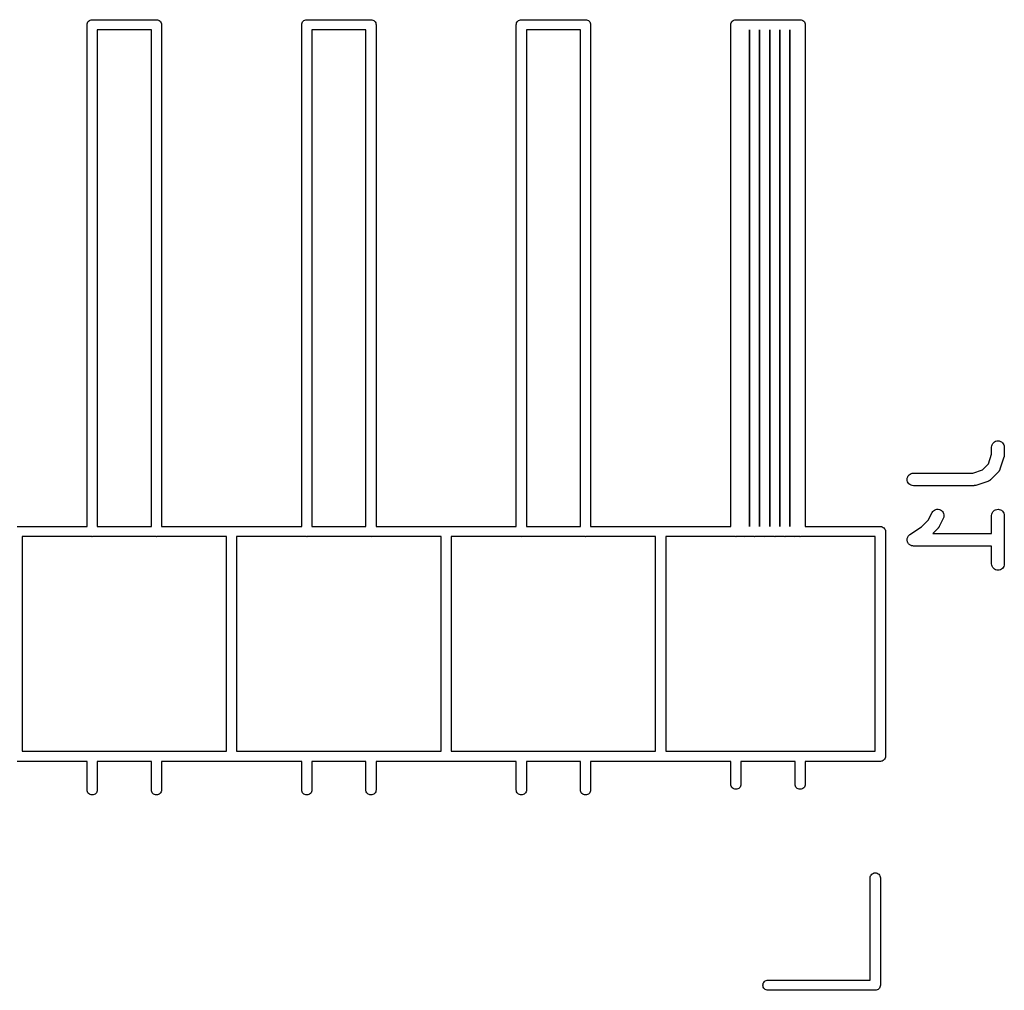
# Model space of a CAD drawing. Extents: x 0.05 to 2.3, y -1.99 to -0.02.
# Tile 7 of 8: x 1.16 to 1.62, y -0.47 to -0.02. Entities that reach past the tile are written whole.
import ezdxf

# ---------------------------------------------------------------- set-up
doc = ezdxf.new("R2010")
doc.units = 0
doc.header["$MEASUREMENT"] = 0
doc.layers.add('BLACK', color=7, linetype='CONTINUOUS')

msp = doc.modelspace()

# ---------------------------------------------------------------- linework, layer by layer
at = {"layer": 'BLACK', "linetype": 'CONTINUOUS'}
for p, q in [((1.19267, -0.02236), (1.19271, -0.0219)), ((1.19268, -0.02248), (1.19267, -0.02236)), ((1.19268, -0.25622), (1.19268, -0.02248)), ((1.19271, -0.0219), (1.19285, -0.02145)), ((1.19285, -0.02145), (1.19307, -0.02104)), ((1.19307, -0.02104), (1.19336, -0.02068)), ((1.19336, -0.02068), (1.19372, -0.02039)), ((1.19372, -0.02039), (1.19413, -0.02017)), ((1.19413, -0.02017), (1.19458, -0.02003)), ((1.19458, -0.02003), (1.19492, -0.02)), ((1.19492, -0.02), (1.19504, -0.01999)), ((1.19504, -0.01999), (1.19516, -0.02)), ((1.19516, -0.02), (1.22484, -0.02)), ((1.22484, -0.02), (1.22496, -0.01999)), ((1.22496, -0.01999), (1.22508, -0.02)), ((1.22508, -0.02), (1.22542, -0.02003)), ((1.22542, -0.02003), (1.22587, -0.02017)), ((1.22587, -0.02017), (1.22628, -0.02039)), ((1.22628, -0.02039), (1.22664, -0.02068)), ((1.22664, -0.02068), (1.22693, -0.02104)), ((1.22693, -0.02104), (1.22715, -0.02145)), ((1.22715, -0.02145), (1.22729, -0.0219)), ((1.22729, -0.0219), (1.22733, -0.02236)), ((1.22733, -0.02236), (1.22732, -0.02248)), ((1.22732, -0.02248), (1.22732, -0.25622)), ((1.29267, -0.02236), (1.29271, -0.0219)), ((1.29268, -0.02248), (1.29267, -0.02236)), ((1.29268, -0.25622), (1.29268, -0.02248)), ((1.29271, -0.0219), (1.29285, -0.02145)), ((1.29285, -0.02145), (1.29307, -0.02104)), ((1.29307, -0.02104), (1.29336, -0.02068)), ((1.29336, -0.02068), (1.29372, -0.02039)), ((1.29372, -0.02039), (1.29413, -0.02017)), ((1.29413, -0.02017), (1.29458, -0.02003)), ((1.29458, -0.02003), (1.29492, -0.02)), ((1.29492, -0.02), (1.29504, -0.01999)), ((1.29504, -0.01999), (1.29516, -0.02)), ((1.29516, -0.02), (1.32484, -0.02)), ((1.32484, -0.02), (1.32496, -0.01999)), ((1.32496, -0.01999), (1.32508, -0.02)), ((1.32508, -0.02), (1.32542, -0.02003)), ((1.32542, -0.02003), (1.32587, -0.02017)), ((1.32587, -0.02017), (1.32628, -0.02039)), ((1.32628, -0.02039), (1.32664, -0.02068)), ((1.32664, -0.02068), (1.32693, -0.02104)), ((1.32693, -0.02104), (1.32715, -0.02145)), ((1.32715, -0.02145), (1.32729, -0.0219)), ((1.32729, -0.0219), (1.32733, -0.02236)), ((1.32733, -0.02236), (1.32732, -0.02248)), ((1.32732, -0.02248), (1.32732, -0.25622)), ((1.39267, -0.02236), (1.39271, -0.0219)), ((1.39268, -0.02248), (1.39267, -0.02236)), ((1.39268, -0.25622), (1.39268, -0.02248)), ((1.39271, -0.0219), (1.39285, -0.02145)), ((1.39285, -0.02145), (1.39307, -0.02104)), ((1.39307, -0.02104), (1.39336, -0.02068)), ((1.39336, -0.02068), (1.39372, -0.02039)), ((1.39372, -0.02039), (1.39413, -0.02017)), ((1.39413, -0.02017), (1.39458, -0.02003)), ((1.39458, -0.02003), (1.39492, -0.02)), ((1.39492, -0.02), (1.39504, -0.01999)), ((1.39504, -0.01999), (1.39516, -0.02)), ((1.39516, -0.02), (1.42484, -0.02)), ((1.42484, -0.02), (1.42496, -0.01999)), ((1.42496, -0.01999), (1.42508, -0.02)), ((1.42508, -0.02), (1.42542, -0.02003)), ((1.42542, -0.02003), (1.42587, -0.02017)), ((1.42587, -0.02017), (1.42628, -0.02039)), ((1.42628, -0.02039), (1.42664, -0.02068)), ((1.42664, -0.02068), (1.42693, -0.02104)), ((1.42693, -0.02104), (1.42715, -0.02145)), ((1.42715, -0.02145), (1.42729, -0.0219)), ((1.42729, -0.0219), (1.42733, -0.02236)), ((1.42733, -0.02236), (1.42732, -0.02248)), ((1.42732, -0.02248), (1.42732, -0.25622)), ((1.49267, -0.02236), (1.49271, -0.0219)), ((1.49268, -0.02248), (1.49267, -0.02236)), ((1.49268, -0.25622), (1.49268, -0.02248)), ((1.49271, -0.0219), (1.49285, -0.02145)), ((1.49285, -0.02145), (1.49307, -0.02104)), ((1.49307, -0.02104), (1.49336, -0.02068)), ((1.49336, -0.02068), (1.49372, -0.02039)), ((1.49372, -0.02039), (1.49413, -0.02017)), ((1.49413, -0.02017), (1.49458, -0.02003)), ((1.49458, -0.02003), (1.49492, -0.02)), ((1.49492, -0.02), (1.49504, -0.01999)), ((1.49504, -0.01999), (1.49516, -0.02)), ((1.49516, -0.02), (1.49886, -0.02)), ((1.49886, -0.02), (1.49898, -0.01999)), ((1.49898, -0.01999), (1.49909, -0.02)), ((1.49909, -0.02), (1.50358, -0.02)), ((1.50358, -0.02), (1.5037, -0.01999)), ((1.5037, -0.01999), (1.50382, -0.02)), ((1.50382, -0.02), (1.50831, -0.02)), ((1.50831, -0.02), (1.50843, -0.01999)), ((1.50843, -0.01999), (1.50854, -0.02)), ((1.50854, -0.02), (1.51303, -0.02)), ((1.51303, -0.02), (1.51315, -0.01999)), ((1.51315, -0.01999), (1.51327, -0.02)), ((1.51327, -0.02), (1.51776, -0.02)), ((1.51776, -0.02), (1.51787, -0.01999)), ((1.51787, -0.01999), (1.51799, -0.02)), ((1.51799, -0.02), (1.52248, -0.02)), ((1.52248, -0.02), (1.5226, -0.01999)), ((1.5226, -0.01999), (1.52271, -0.02)), ((1.52271, -0.02), (1.52484, -0.02)), ((1.52484, -0.02), (1.52496, -0.01999)), ((1.52496, -0.01999), (1.52508, -0.02)), ((1.52508, -0.02), (1.52542, -0.02003)), ((1.52542, -0.02003), (1.52587, -0.02017)), ((1.52587, -0.02017), (1.52628, -0.02039)), ((1.52628, -0.02039), (1.52664, -0.02068)), ((1.52664, -0.02068), (1.52693, -0.02104)), ((1.52693, -0.02104), (1.52715, -0.02145)), ((1.52715, -0.02145), (1.52729, -0.0219)), ((1.52729, -0.0219), (1.52733, -0.02236)), ((1.52733, -0.02236), (1.52732, -0.02248)), ((1.52732, -0.02248), (1.52732, -0.25622)), ((1.1974, -0.02472), (1.1974, -0.25622)), ((1.2226, -0.02472), (1.1974, -0.02472)), ((1.2226, -0.25622), (1.2226, -0.02472)), ((1.2974, -0.02472), (1.2974, -0.25622)), ((1.3226, -0.02472), (1.2974, -0.02472)), ((1.3226, -0.25622), (1.3226, -0.02472)), ((1.3974, -0.02472), (1.3974, -0.25622)), ((1.4226, -0.02472), (1.3974, -0.02472)), ((1.4226, -0.25622), (1.4226, -0.02472)), ((1.50134, -0.02472), (1.50134, -0.25622)), ((1.50134, -0.25622), (1.50134, -0.02472)), ((1.50134, -0.02472), (1.50134, -0.02472)), ((1.50606, -0.02472), (1.50606, -0.25622)), ((1.50606, -0.25622), (1.50606, -0.02472)), ((1.50606, -0.02472), (1.50606, -0.02472)), ((1.51079, -0.02472), (1.51079, -0.25622)), ((1.51079, -0.25622), (1.51079, -0.02472)), ((1.51079, -0.02472), (1.51079, -0.02472)), ((1.51551, -0.02472), (1.51551, -0.25622)), ((1.51551, -0.25622), (1.51551, -0.02472)), ((1.51551, -0.02472), (1.51551, -0.02472)), ((1.52024, -0.02472), (1.52024, -0.25622)), ((1.52024, -0.25622), (1.52024, -0.02472)), ((1.52024, -0.02472), (1.52024, -0.02472)), ((1.61423, -0.2192), (1.61429, -0.21863)), ((1.61423, -0.21924), (1.61423, -0.2192)), ((1.61423, -0.22251), (1.61423, -0.21924)), ((1.61429, -0.21863), (1.61447, -0.21808)), ((1.61447, -0.21808), (1.61474, -0.21757)), ((1.61474, -0.21757), (1.61511, -0.21713)), ((1.61511, -0.21713), (1.61556, -0.21677)), ((1.61556, -0.21677), (1.61607, -0.2165)), ((1.61607, -0.2165), (1.61663, -0.21634)), ((1.61663, -0.21634), (1.6172, -0.21629)), ((1.6172, -0.21629), (1.61777, -0.21635)), ((1.61777, -0.21635), (1.61832, -0.21652)), ((1.61832, -0.21652), (1.61883, -0.21679)), ((1.61883, -0.21679), (1.61928, -0.21716)), ((1.61928, -0.21716), (1.61964, -0.21761)), ((1.61964, -0.21761), (1.61991, -0.21812)), ((1.61991, -0.21812), (1.62008, -0.21867)), ((1.62008, -0.21867), (1.62013, -0.21924)), ((1.62013, -0.21924), (1.62013, -0.22299)), ((1.61272, -0.22702), (1.61423, -0.22251)), ((1.61998, -0.22392), (1.61811, -0.22955)), ((1.62002, -0.22376), (1.61998, -0.22392)), ((1.62007, -0.2236), (1.62002, -0.22376)), ((1.62008, -0.22348), (1.62007, -0.2236)), ((1.62011, -0.22336), (1.62008, -0.22348)), ((1.62013, -0.22303), (1.62011, -0.2232)), ((1.62011, -0.2232), (1.62011, -0.22336)), ((1.62013, -0.22299), (1.62013, -0.22303)), ((1.60996, -0.22978), (1.61272, -0.22702)), ((1.57486, -0.23422), (1.57492, -0.23364)), ((1.57492, -0.23364), (1.57509, -0.23309)), ((1.57509, -0.23309), (1.57536, -0.23259)), ((1.57536, -0.23259), (1.57573, -0.23214)), ((1.57573, -0.23214), (1.57618, -0.23178)), ((1.57618, -0.23178), (1.57669, -0.23151)), ((1.57669, -0.23151), (1.57724, -0.23134)), ((1.57724, -0.23134), (1.57781, -0.23129)), ((1.57781, -0.23129), (1.60545, -0.23129)), ((1.60545, -0.23129), (1.60996, -0.22978)), ((1.61739, -0.2307), (1.61364, -0.23445)), ((1.61745, -0.23064), (1.61739, -0.2307)), ((1.61751, -0.23058), (1.61745, -0.23064)), ((1.61763, -0.23041), (1.61751, -0.23058)), ((1.61776, -0.23026), (1.61763, -0.23041)), ((1.6178, -0.23018), (1.61776, -0.23026)), ((1.61785, -0.23011), (1.6178, -0.23018)), ((1.61794, -0.22993), (1.61785, -0.23011)), ((1.61803, -0.22975), (1.61794, -0.22993)), ((1.61806, -0.22967), (1.61803, -0.22975)), ((1.61809, -0.22959), (1.61806, -0.22967)), ((1.61811, -0.22955), (1.61809, -0.22959)), ((1.57491, -0.23479), (1.57486, -0.23422)), ((1.57507, -0.23534), (1.57491, -0.23479)), ((1.57534, -0.23586), (1.57507, -0.23534)), ((1.5757, -0.2363), (1.57534, -0.23586)), ((1.57614, -0.23667), (1.5757, -0.2363)), ((1.57665, -0.23695), (1.57614, -0.23667)), ((1.5772, -0.23713), (1.57665, -0.23695)), ((1.57777, -0.23719), (1.5772, -0.23713)), ((1.57781, -0.23719), (1.57777, -0.23719)), ((1.60593, -0.23719), (1.57781, -0.23719)), ((1.6061, -0.23717), (1.60593, -0.23719)), ((1.60626, -0.23717), (1.6061, -0.23717)), ((1.60638, -0.23715), (1.60626, -0.23717)), ((1.60651, -0.23714), (1.60638, -0.23715)), ((1.60666, -0.23709), (1.60651, -0.23714)), ((1.60683, -0.23705), (1.60666, -0.23709)), ((1.60687, -0.23704), (1.60683, -0.23705)), ((1.61249, -0.23517), (1.60687, -0.23704)), ((1.61257, -0.23513), (1.61249, -0.23517)), ((1.61265, -0.23511), (1.61257, -0.23513)), ((1.61283, -0.23501), (1.61265, -0.23511)), ((1.61302, -0.23493), (1.61283, -0.23501)), ((1.61309, -0.23488), (1.61302, -0.23493)), ((1.61316, -0.23484), (1.61309, -0.23488)), ((1.61332, -0.23471), (1.61316, -0.23484)), ((1.61349, -0.2346), (1.61332, -0.23471)), ((1.61355, -0.23453), (1.61349, -0.2346)), ((1.61361, -0.23448), (1.61355, -0.23453)), ((1.61364, -0.23445), (1.61361, -0.23448)), ((1.58476, -0.25311), (1.58642, -0.24979)), ((1.58642, -0.24979), (1.58644, -0.24975)), ((1.58644, -0.24975), (1.58675, -0.24927)), ((1.58675, -0.24927), (1.58715, -0.24886)), ((1.58715, -0.24886), (1.58763, -0.24853)), ((1.58763, -0.24853), (1.58815, -0.2483)), ((1.58815, -0.2483), (1.58872, -0.24818)), ((1.58872, -0.24818), (1.58929, -0.24817)), ((1.58929, -0.24817), (1.58986, -0.24827)), ((1.58986, -0.24827), (1.5904, -0.24848)), ((1.5904, -0.24848), (1.59088, -0.24879)), ((1.59088, -0.24879), (1.5913, -0.24919)), ((1.5913, -0.24919), (1.59163, -0.24966)), ((1.59163, -0.24966), (1.59186, -0.25019)), ((1.59191, -0.25189), (1.5917, -0.25243)), ((1.59186, -0.25019), (1.59199, -0.25075)), ((1.592, -0.25133), (1.59191, -0.25189)), ((1.59199, -0.25075), (1.592, -0.25133)), ((1.61423, -0.25107), (1.61429, -0.2505)), ((1.61423, -0.25111), (1.61423, -0.25107)), ((1.61423, -0.25941), (1.61423, -0.25111)), ((1.61429, -0.2505), (1.61447, -0.24995)), ((1.61447, -0.24995), (1.61474, -0.24944)), ((1.61474, -0.24944), (1.61511, -0.249)), ((1.61511, -0.249), (1.61556, -0.24864)), ((1.61556, -0.24864), (1.61607, -0.24837)), ((1.61607, -0.24837), (1.61663, -0.24821)), ((1.61663, -0.24821), (1.6172, -0.24816)), ((1.6172, -0.24816), (1.61777, -0.24822)), ((1.61777, -0.24822), (1.61832, -0.24839)), ((1.61832, -0.24839), (1.61883, -0.24866)), ((1.61883, -0.24866), (1.61928, -0.24903)), ((1.61928, -0.24903), (1.61964, -0.24948)), ((1.61964, -0.24948), (1.61991, -0.24999)), ((1.61991, -0.24999), (1.62008, -0.25054)), ((1.62008, -0.25054), (1.62013, -0.25111)), ((1.62013, -0.25111), (1.62013, -0.27361)), ((1.16012, -0.25622), (1.19268, -0.25622)), ((1.1974, -0.25622), (1.2226, -0.25622)), ((1.22732, -0.25622), (1.25988, -0.25622)), ((1.25988, -0.25622), (1.26, -0.25621)), ((1.26, -0.25621), (1.26012, -0.25622)), ((1.26012, -0.25622), (1.29268, -0.25622)), ((1.2974, -0.25622), (1.3226, -0.25622)), ((1.32732, -0.25622), (1.35988, -0.25622)), ((1.35988, -0.25622), (1.36, -0.25621)), ((1.36, -0.25621), (1.36012, -0.25622)), ((1.36012, -0.25622), (1.39268, -0.25622)), ((1.3974, -0.25622), (1.4226, -0.25622)), ((1.42732, -0.25622), (1.45988, -0.25622)), ((1.45988, -0.25622), (1.46, -0.25621)), ((1.46, -0.25621), (1.46012, -0.25622)), ((1.46012, -0.25622), (1.49268, -0.25622)), ((1.52732, -0.25622), (1.56225, -0.25622)), ((1.56225, -0.25622), (1.56236, -0.25621)), ((1.56236, -0.25621), (1.56248, -0.25622)), ((1.56248, -0.25622), (1.56248, -0.25622)), ((1.56248, -0.25622), (1.56283, -0.25626)), ((1.56283, -0.25626), (1.56327, -0.25639)), ((1.56327, -0.25639), (1.56368, -0.25661)), ((1.56368, -0.25661), (1.56404, -0.2569)), ((1.56404, -0.2569), (1.56434, -0.25726)), ((1.57617, -0.2599), (1.58155, -0.25632)), ((1.58155, -0.25632), (1.58476, -0.25311)), ((1.58927, -0.25695), (1.58681, -0.25941)), ((1.58938, -0.25682), (1.58927, -0.25695)), ((1.58949, -0.2567), (1.58938, -0.25682)), ((1.58956, -0.2566), (1.58949, -0.2567)), ((1.58964, -0.2565), (1.58956, -0.2566)), ((1.58972, -0.25636), (1.58964, -0.2565)), ((1.58981, -0.25622), (1.58972, -0.25636)), ((1.58983, -0.25618), (1.58981, -0.25622)), ((1.5917, -0.25243), (1.58983, -0.25618)), ((1.19492, -0.26094), (1.16236, -0.26094)), ((1.16236, -0.26094), (1.16236, -0.36095)), ((1.19504, -0.26096), (1.19492, -0.26094)), ((1.19516, -0.26094), (1.19504, -0.26096)), ((1.22484, -0.26094), (1.19516, -0.26094)), ((1.22496, -0.26096), (1.22484, -0.26094)), ((1.22508, -0.26094), (1.22496, -0.26096)), ((1.25764, -0.26094), (1.22508, -0.26094)), ((1.25764, -0.36095), (1.25764, -0.26094)), ((1.29492, -0.26094), (1.26236, -0.26094)), ((1.26236, -0.26094), (1.26236, -0.36095)), ((1.29504, -0.26096), (1.29492, -0.26094)), ((1.29516, -0.26094), (1.29504, -0.26096)), ((1.32484, -0.26094), (1.29516, -0.26094)), ((1.32496, -0.26096), (1.32484, -0.26094)), ((1.32508, -0.26094), (1.32496, -0.26096)), ((1.35764, -0.26094), (1.32508, -0.26094)), ((1.35764, -0.36095), (1.35764, -0.26094)), ((1.39492, -0.26094), (1.36236, -0.26094)), ((1.36236, -0.26094), (1.36236, -0.36095)), ((1.39504, -0.26096), (1.39492, -0.26094)), ((1.39516, -0.26094), (1.39504, -0.26096)), ((1.42484, -0.26094), (1.39516, -0.26094)), ((1.42496, -0.26096), (1.42484, -0.26094)), ((1.42508, -0.26094), (1.42496, -0.26096)), ((1.45764, -0.26094), (1.42508, -0.26094)), ((1.45764, -0.36095), (1.45764, -0.26094)), ((1.49492, -0.26094), (1.46236, -0.26094)), ((1.46236, -0.26094), (1.46236, -0.36095)), ((1.49504, -0.26096), (1.49492, -0.26094)), ((1.49516, -0.26094), (1.49504, -0.26096)), ((1.49886, -0.26094), (1.49516, -0.26094)), ((1.49898, -0.26096), (1.49886, -0.26094)), ((1.49909, -0.26094), (1.49898, -0.26096)), ((1.50358, -0.26094), (1.49909, -0.26094)), ((1.5037, -0.26096), (1.50358, -0.26094)), ((1.50382, -0.26094), (1.5037, -0.26096)), ((1.50831, -0.26094), (1.50382, -0.26094)), ((1.50843, -0.26096), (1.50831, -0.26094)), ((1.50854, -0.26094), (1.50843, -0.26096)), ((1.51303, -0.26094), (1.50854, -0.26094)), ((1.51315, -0.26096), (1.51303, -0.26094)), ((1.51327, -0.26094), (1.51315, -0.26096)), ((1.51776, -0.26094), (1.51327, -0.26094)), ((1.51787, -0.26096), (1.51776, -0.26094)), ((1.51799, -0.26094), (1.51787, -0.26096)), ((1.52248, -0.26094), (1.51799, -0.26094)), ((1.5226, -0.26096), (1.52248, -0.26094)), ((1.52271, -0.26094), (1.5226, -0.26096)), ((1.52484, -0.26094), (1.52271, -0.26094)), ((1.52496, -0.26096), (1.52484, -0.26094)), ((1.52508, -0.26094), (1.52496, -0.26096)), ((1.56, -0.26094), (1.52508, -0.26094)), ((1.56, -0.36095), (1.56, -0.26094)), ((1.56434, -0.25726), (1.56456, -0.25767)), ((1.56456, -0.25767), (1.56469, -0.25812)), ((1.56469, -0.25812), (1.56474, -0.25858)), ((1.56474, -0.25858), (1.56472, -0.2587)), ((1.56472, -0.2587), (1.56472, -0.36319)), ((1.57492, -0.26177), (1.575, -0.26149)), ((1.575, -0.26149), (1.57509, -0.26122)), ((1.57509, -0.26122), (1.57523, -0.26095)), ((1.57509, -0.26122), (1.57509, -0.26122)), ((1.57509, -0.26122), (1.57509, -0.26122)), ((1.57523, -0.26095), (1.57536, -0.26071)), ((1.57536, -0.26071), (1.57554, -0.26049)), ((1.57536, -0.26071), (1.57536, -0.26071)), ((1.57536, -0.26071), (1.57536, -0.26071)), ((1.57554, -0.26049), (1.57573, -0.26027)), ((1.57573, -0.26027), (1.57595, -0.26009)), ((1.57573, -0.26027), (1.57573, -0.26027)), ((1.57573, -0.26027), (1.57573, -0.26027)), ((1.57595, -0.26009), (1.57617, -0.2599)), ((1.58681, -0.25941), (1.61423, -0.25941)), ((1.57486, -0.26234), (1.57489, -0.26206)), ((1.57488, -0.26264), (1.57486, -0.26234)), ((1.57486, -0.26234), (1.57486, -0.26234)), ((1.57486, -0.26234), (1.57486, -0.26234)), ((1.57491, -0.26291), (1.57488, -0.26264)), ((1.57489, -0.26206), (1.57492, -0.26177)), ((1.57491, -0.26292), (1.57491, -0.26291)), ((1.57499, -0.26319), (1.57491, -0.26292)), ((1.57491, -0.26292), (1.57491, -0.26292)), ((1.57492, -0.26177), (1.57492, -0.26177)), ((1.57492, -0.26177), (1.57492, -0.26177)), ((1.57507, -0.26347), (1.57499, -0.26319)), ((1.57521, -0.26373), (1.57507, -0.26347)), ((1.57507, -0.26347), (1.57507, -0.26347)), ((1.57507, -0.26347), (1.57507, -0.26347)), ((1.57534, -0.26398), (1.57521, -0.26373)), ((1.57552, -0.26421), (1.57534, -0.26398)), ((1.57534, -0.26398), (1.57534, -0.26398)), ((1.57534, -0.26398), (1.57534, -0.26398)), ((1.5757, -0.26443), (1.57552, -0.26421)), ((1.57592, -0.26461), (1.5757, -0.26443)), ((1.5757, -0.26443), (1.5757, -0.26443)), ((1.5757, -0.26443), (1.5757, -0.26443)), ((1.57614, -0.2648), (1.57592, -0.26461)), ((1.57615, -0.2648), (1.57614, -0.2648)), ((1.57614, -0.2648), (1.57614, -0.2648)), ((1.57639, -0.26493), (1.57615, -0.2648)), ((1.57665, -0.26507), (1.57639, -0.26493)), ((1.57665, -0.26508), (1.57665, -0.26507)), ((1.57691, -0.26516), (1.57665, -0.26508)), ((1.57665, -0.26508), (1.57665, -0.26508)), ((1.5772, -0.26525), (1.57691, -0.26516)), ((1.57749, -0.26528), (1.5772, -0.26525)), ((1.5772, -0.26525), (1.5772, -0.26525)), ((1.5772, -0.26525), (1.5772, -0.26525)), ((1.57777, -0.26531), (1.57749, -0.26528)), ((1.57781, -0.26531), (1.57777, -0.26531)), ((1.57777, -0.26531), (1.57777, -0.26531)), ((1.57777, -0.26531), (1.57777, -0.26531)), ((1.57777, -0.26531), (1.57777, -0.26531)), ((1.61423, -0.26531), (1.57781, -0.26531)), ((1.61423, -0.27361), (1.61423, -0.26531)), ((1.61428, -0.27418), (1.61423, -0.27361)), ((1.61445, -0.27473), (1.61428, -0.27418)), ((1.61472, -0.27524), (1.61445, -0.27473)), ((1.61509, -0.27569), (1.61472, -0.27524)), ((1.61962, -0.27528), (1.61925, -0.27572)), ((1.61989, -0.27477), (1.61962, -0.27528)), ((1.62007, -0.27422), (1.61989, -0.27477)), ((1.62013, -0.27365), (1.62007, -0.27422)), ((1.62013, -0.27361), (1.62013, -0.27365)), ((1.61553, -0.27606), (1.61509, -0.27569)), ((1.61604, -0.27633), (1.61553, -0.27606)), ((1.61659, -0.2765), (1.61604, -0.27633)), ((1.61716, -0.27656), (1.61659, -0.2765)), ((1.61773, -0.27651), (1.61716, -0.27656)), ((1.61829, -0.27635), (1.61773, -0.27651)), ((1.6188, -0.27608), (1.61829, -0.27635)), ((1.61925, -0.27572), (1.6188, -0.27608)), ((1.16236, -0.36095), (1.19492, -0.36095)), ((1.19492, -0.36095), (1.19504, -0.36093)), ((1.19504, -0.36093), (1.19516, -0.36095)), ((1.19516, -0.36095), (1.22484, -0.36095)), ((1.22484, -0.36095), (1.22496, -0.36093)), ((1.22496, -0.36093), (1.22508, -0.36095)), ((1.22508, -0.36095), (1.25764, -0.36095)), ((1.26236, -0.36095), (1.29492, -0.36095)), ((1.29492, -0.36095), (1.29504, -0.36093)), ((1.29504, -0.36093), (1.29516, -0.36095)), ((1.29516, -0.36095), (1.32484, -0.36095)), ((1.32484, -0.36095), (1.32496, -0.36093)), ((1.32496, -0.36093), (1.32508, -0.36095)), ((1.32508, -0.36095), (1.35764, -0.36095)), ((1.36236, -0.36095), (1.39492, -0.36095)), ((1.39492, -0.36095), (1.39504, -0.36093)), ((1.39504, -0.36093), (1.39516, -0.36095)), ((1.39516, -0.36095), (1.42484, -0.36095)), ((1.42484, -0.36095), (1.42496, -0.36093)), ((1.42496, -0.36093), (1.42508, -0.36095)), ((1.42508, -0.36095), (1.45764, -0.36095)), ((1.46236, -0.36095), (1.49492, -0.36095)), ((1.49492, -0.36095), (1.49504, -0.36093)), ((1.49504, -0.36093), (1.49516, -0.36095)), ((1.49516, -0.36095), (1.52484, -0.36095)), ((1.52484, -0.36095), (1.52496, -0.36093)), ((1.52496, -0.36093), (1.52508, -0.36095)), ((1.52508, -0.36095), (1.56, -0.36095)), ((1.19268, -0.36567), (1.16012, -0.36567)), ((1.19268, -0.37906), (1.19268, -0.36567)), ((1.2226, -0.36567), (1.1974, -0.36567)), ((1.1974, -0.36567), (1.1974, -0.37906)), ((1.2226, -0.37906), (1.2226, -0.36567)), ((1.25988, -0.36567), (1.22732, -0.36567)), ((1.22732, -0.36567), (1.22732, -0.37906)), ((1.26, -0.36568), (1.25988, -0.36567)), ((1.26012, -0.36567), (1.26, -0.36568)), ((1.29268, -0.36567), (1.26012, -0.36567)), ((1.29268, -0.37906), (1.29268, -0.36567)), ((1.3226, -0.36567), (1.2974, -0.36567)), ((1.2974, -0.36567), (1.2974, -0.37906)), ((1.3226, -0.37906), (1.3226, -0.36567)), ((1.35988, -0.36567), (1.32732, -0.36567)), ((1.32732, -0.36567), (1.32732, -0.37906)), ((1.36, -0.36568), (1.35988, -0.36567)), ((1.36012, -0.36567), (1.36, -0.36568)), ((1.39268, -0.36567), (1.36012, -0.36567)), ((1.39268, -0.37906), (1.39268, -0.36567)), ((1.4226, -0.36567), (1.3974, -0.36567)), ((1.3974, -0.36567), (1.3974, -0.37906)), ((1.4226, -0.37906), (1.4226, -0.36567)), ((1.45988, -0.36567), (1.42732, -0.36567)), ((1.42732, -0.36567), (1.42732, -0.37906)), ((1.46, -0.36568), (1.45988, -0.36567)), ((1.46012, -0.36567), (1.46, -0.36568)), ((1.49268, -0.36567), (1.46012, -0.36567)), ((1.49268, -0.37641), (1.49268, -0.36567)), ((1.5226, -0.36567), (1.4974, -0.36567)), ((1.4974, -0.36567), (1.4974, -0.37641)), ((1.5226, -0.37641), (1.5226, -0.36567)), ((1.56225, -0.36567), (1.52732, -0.36567)), ((1.52732, -0.36567), (1.52732, -0.37641)), ((1.56236, -0.36568), (1.56225, -0.36567)), ((1.56283, -0.36563), (1.56236, -0.36568)), ((1.56327, -0.3655), (1.56283, -0.36563)), ((1.56368, -0.36528), (1.56327, -0.3655)), ((1.56404, -0.36499), (1.56368, -0.36528)), ((1.56434, -0.36463), (1.56404, -0.36499)), ((1.56456, -0.36422), (1.56434, -0.36463)), ((1.56469, -0.36377), (1.56456, -0.36422)), ((1.56472, -0.36342), (1.56469, -0.36377)), ((1.56472, -0.36319), (1.56474, -0.36331)), ((1.56474, -0.36331), (1.56472, -0.36342)), ((1.56472, -0.36342), (1.56472, -0.36342)), ((1.19271, -0.3794), (1.19268, -0.37906)), ((1.19285, -0.37985), (1.19271, -0.3794)), ((1.19307, -0.38026), (1.19285, -0.37985)), ((1.19336, -0.38062), (1.19307, -0.38026)), ((1.19372, -0.38091), (1.19336, -0.38062)), ((1.19672, -0.38062), (1.19636, -0.38091)), ((1.19701, -0.38026), (1.19672, -0.38062)), ((1.19723, -0.37985), (1.19701, -0.38026)), ((1.19737, -0.3794), (1.19723, -0.37985)), ((1.1974, -0.37906), (1.19737, -0.3794)), ((1.22263, -0.3794), (1.2226, -0.37906)), ((1.22277, -0.37985), (1.22263, -0.3794)), ((1.22299, -0.38026), (1.22277, -0.37985)), ((1.22328, -0.38062), (1.22299, -0.38026)), ((1.22364, -0.38091), (1.22328, -0.38062)), ((1.22664, -0.38062), (1.22628, -0.38091)), ((1.22693, -0.38026), (1.22664, -0.38062)), ((1.22715, -0.37985), (1.22693, -0.38026)), ((1.22729, -0.3794), (1.22715, -0.37985)), ((1.22732, -0.37906), (1.22729, -0.3794)), ((1.29271, -0.3794), (1.29268, -0.37906)), ((1.29285, -0.37985), (1.29271, -0.3794)), ((1.29307, -0.38026), (1.29285, -0.37985)), ((1.29336, -0.38062), (1.29307, -0.38026)), ((1.29372, -0.38091), (1.29336, -0.38062)), ((1.29672, -0.38062), (1.29636, -0.38091)), ((1.29701, -0.38026), (1.29672, -0.38062)), ((1.29723, -0.37985), (1.29701, -0.38026)), ((1.29737, -0.3794), (1.29723, -0.37985)), ((1.2974, -0.37906), (1.29737, -0.3794)), ((1.32263, -0.3794), (1.3226, -0.37906)), ((1.32277, -0.37985), (1.32263, -0.3794)), ((1.32299, -0.38026), (1.32277, -0.37985)), ((1.32328, -0.38062), (1.32299, -0.38026)), ((1.32364, -0.38091), (1.32328, -0.38062)), ((1.32664, -0.38062), (1.32628, -0.38091)), ((1.32693, -0.38026), (1.32664, -0.38062)), ((1.32715, -0.37985), (1.32693, -0.38026)), ((1.32729, -0.3794), (1.32715, -0.37985)), ((1.32732, -0.37906), (1.32729, -0.3794)), ((1.39271, -0.3794), (1.39268, -0.37906)), ((1.39285, -0.37985), (1.39271, -0.3794)), ((1.39307, -0.38026), (1.39285, -0.37985)), ((1.39336, -0.38062), (1.39307, -0.38026)), ((1.39372, -0.38091), (1.39336, -0.38062)), ((1.39672, -0.38062), (1.39636, -0.38091)), ((1.39701, -0.38026), (1.39672, -0.38062)), ((1.39723, -0.37985), (1.39701, -0.38026)), ((1.39737, -0.3794), (1.39723, -0.37985)), ((1.3974, -0.37906), (1.39737, -0.3794)), ((1.42263, -0.3794), (1.4226, -0.37906)), ((1.42277, -0.37985), (1.42263, -0.3794)), ((1.42299, -0.38026), (1.42277, -0.37985)), ((1.42328, -0.38062), (1.42299, -0.38026)), ((1.42364, -0.38091), (1.42328, -0.38062)), ((1.42664, -0.38062), (1.42628, -0.38091)), ((1.42693, -0.38026), (1.42664, -0.38062)), ((1.42715, -0.37985), (1.42693, -0.38026)), ((1.42729, -0.3794), (1.42715, -0.37985)), ((1.42732, -0.37906), (1.42729, -0.3794)), ((1.49271, -0.37676), (1.49268, -0.37641)), ((1.49285, -0.37721), (1.49271, -0.37676)), ((1.49307, -0.37762), (1.49285, -0.37721)), ((1.49336, -0.37798), (1.49307, -0.37762)), ((1.49372, -0.37827), (1.49336, -0.37798)), ((1.49413, -0.37849), (1.49372, -0.37827)), ((1.49458, -0.37863), (1.49413, -0.37849)), ((1.49504, -0.37867), (1.49458, -0.37863)), ((1.4955, -0.37863), (1.49504, -0.37867)), ((1.49595, -0.37849), (1.4955, -0.37863)), ((1.49636, -0.37827), (1.49595, -0.37849)), ((1.49672, -0.37798), (1.49636, -0.37827)), ((1.49701, -0.37762), (1.49672, -0.37798)), ((1.49723, -0.37721), (1.49701, -0.37762)), ((1.49737, -0.37676), (1.49723, -0.37721)), ((1.4974, -0.37641), (1.49737, -0.37676)), ((1.52263, -0.37676), (1.5226, -0.37641)), ((1.52277, -0.37721), (1.52263, -0.37676)), ((1.52299, -0.37762), (1.52277, -0.37721)), ((1.52328, -0.37798), (1.52299, -0.37762)), ((1.52364, -0.37827), (1.52328, -0.37798)), ((1.52405, -0.37849), (1.52364, -0.37827)), ((1.5245, -0.37863), (1.52405, -0.37849)), ((1.52496, -0.37867), (1.5245, -0.37863)), ((1.52542, -0.37863), (1.52496, -0.37867)), ((1.52587, -0.37849), (1.52542, -0.37863)), ((1.52628, -0.37827), (1.52587, -0.37849)), ((1.52664, -0.37798), (1.52628, -0.37827)), ((1.52693, -0.37762), (1.52664, -0.37798)), ((1.52715, -0.37721), (1.52693, -0.37762)), ((1.52729, -0.37676), (1.52715, -0.37721)), ((1.52732, -0.37641), (1.52729, -0.37676)), ((1.19413, -0.38113), (1.19372, -0.38091)), ((1.19458, -0.38127), (1.19413, -0.38113)), ((1.19504, -0.38131), (1.19458, -0.38127)), ((1.1955, -0.38127), (1.19504, -0.38131)), ((1.19595, -0.38113), (1.1955, -0.38127)), ((1.19636, -0.38091), (1.19595, -0.38113)), ((1.22405, -0.38113), (1.22364, -0.38091)), ((1.2245, -0.38127), (1.22405, -0.38113)), ((1.22496, -0.38131), (1.2245, -0.38127)), ((1.22542, -0.38127), (1.22496, -0.38131)), ((1.22587, -0.38113), (1.22542, -0.38127)), ((1.22628, -0.38091), (1.22587, -0.38113)), ((1.29413, -0.38113), (1.29372, -0.38091)), ((1.29458, -0.38127), (1.29413, -0.38113)), ((1.29504, -0.38131), (1.29458, -0.38127)), ((1.2955, -0.38127), (1.29504, -0.38131)), ((1.29595, -0.38113), (1.2955, -0.38127)), ((1.29636, -0.38091), (1.29595, -0.38113)), ((1.32405, -0.38113), (1.32364, -0.38091)), ((1.3245, -0.38127), (1.32405, -0.38113)), ((1.32496, -0.38131), (1.3245, -0.38127)), ((1.32542, -0.38127), (1.32496, -0.38131)), ((1.32587, -0.38113), (1.32542, -0.38127)), ((1.32628, -0.38091), (1.32587, -0.38113)), ((1.39413, -0.38113), (1.39372, -0.38091)), ((1.39458, -0.38127), (1.39413, -0.38113)), ((1.39504, -0.38131), (1.39458, -0.38127)), ((1.3955, -0.38127), (1.39504, -0.38131)), ((1.39595, -0.38113), (1.3955, -0.38127)), ((1.39636, -0.38091), (1.39595, -0.38113)), ((1.42405, -0.38113), (1.42364, -0.38091)), ((1.4245, -0.38127), (1.42405, -0.38113)), ((1.42496, -0.38131), (1.4245, -0.38127)), ((1.42542, -0.38127), (1.42496, -0.38131)), ((1.42587, -0.38113), (1.42542, -0.38127)), ((1.42628, -0.38091), (1.42587, -0.38113)), ((1.55764, -0.41988), (1.55767, -0.41954)), ((1.55764, -0.46764), (1.55764, -0.41988)), ((1.55767, -0.41954), (1.55781, -0.41909)), ((1.55781, -0.41909), (1.55803, -0.41868)), ((1.55803, -0.41868), (1.55832, -0.41832)), ((1.55832, -0.41832), (1.55868, -0.41803)), ((1.55868, -0.41803), (1.55909, -0.41781)), ((1.55909, -0.41781), (1.55954, -0.41767)), ((1.55954, -0.41767), (1.56, -0.41763)), ((1.56, -0.41763), (1.56046, -0.41767)), ((1.56046, -0.41767), (1.56091, -0.41781)), ((1.56091, -0.41781), (1.56132, -0.41803)), ((1.56132, -0.41803), (1.56168, -0.41832)), ((1.56168, -0.41832), (1.56197, -0.41868)), ((1.56197, -0.41868), (1.56219, -0.41909)), ((1.56219, -0.41909), (1.56233, -0.41954)), ((1.56233, -0.41954), (1.56236, -0.41988)), ((1.56236, -0.41988), (1.56236, -0.46988)), ((1.50832, -0.46832), (1.50868, -0.46803)), ((1.50868, -0.46803), (1.50909, -0.46781)), ((1.50909, -0.46781), (1.50954, -0.46767)), ((1.50954, -0.46767), (1.50988, -0.46764)), ((1.50988, -0.46764), (1.55764, -0.46764)), ((1.50763, -0.47), (1.50767, -0.46954)), ((1.50767, -0.47046), (1.50763, -0.47)), ((1.50767, -0.46954), (1.50781, -0.46909)), ((1.50781, -0.47091), (1.50767, -0.47046)), ((1.50781, -0.46909), (1.50803, -0.46868)), ((1.50803, -0.47132), (1.50781, -0.47091)), ((1.50803, -0.46868), (1.50832, -0.46832)), ((1.50832, -0.47168), (1.50803, -0.47132)), ((1.50868, -0.47197), (1.50832, -0.47168)), ((1.50909, -0.47219), (1.50868, -0.47197)), ((1.50954, -0.47233), (1.50909, -0.47219)), ((1.50988, -0.47236), (1.50954, -0.47233)), ((1.55988, -0.47236), (1.50988, -0.47236)), ((1.56, -0.47237), (1.55988, -0.47236)), ((1.56012, -0.47236), (1.56, -0.47237)), ((1.56046, -0.47233), (1.56012, -0.47236)), ((1.56012, -0.47236), (1.56012, -0.47236)), ((1.56091, -0.47219), (1.56046, -0.47233)), ((1.56132, -0.47197), (1.56091, -0.47219)), ((1.56168, -0.47168), (1.56132, -0.47197)), ((1.56197, -0.47132), (1.56168, -0.47168)), ((1.56219, -0.47091), (1.56197, -0.47132)), ((1.56233, -0.47046), (1.56219, -0.47091)), ((1.56237, -0.47), (1.56233, -0.47046)), ((1.56236, -0.46988), (1.56237, -0.47))]:
    msp.add_line(p, q, dxfattribs=at)

doc.saveas('drawing.dxf')
